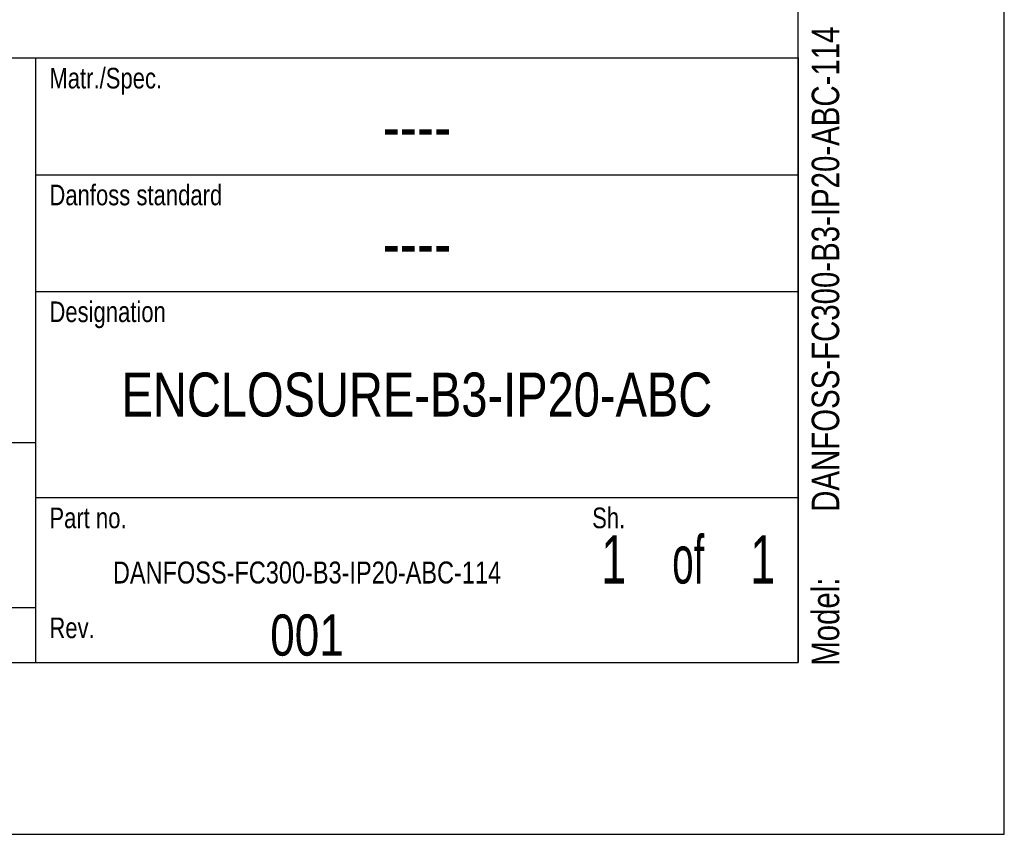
# Model space of a CAD drawing. Extents: x 0 to 420, y 0 to 297.
# Tile 18 of 45: x 348 to 420, y 0 to 59. Entities that reach past the tile are written whole.
import ezdxf
from ezdxf.enums import TextEntityAlignment as Align

# ---------------------------------------------------------------- set-up
doc = ezdxf.new("R2010")
doc.units = 0
doc.header["$LTSCALE"] = 23.1
doc.layers.get('0').update_dxf_attribs({"linetype": 'CONTINUOUS'})
doc.styles.get("Standard").update_dxf_attribs({"font": 'txt', "width": 0.8})

# ---------------------------------------------------------------- blocks, each defined once
blk = doc.blocks.new('FORMAT_BL0', base_point=(309.801, 35.026))
at = {"color": 5, "linetype": 'CONTINUOUS', "width": 0.8}
for s, p in [('Matr./Spec.', (350.501, 54.276)), ('Danfoss standard', (350.501, 45.776)), ('Designation', (350.501, 37.276)), ('Part no.', (350.501, 22.276)), ('Sh.', (390.001, 22.276)), ('Rev.', (350.501, 14.276))]:
    blk.add_text(s, height=1.5, dxfattribs=at).set_placement(p)

msp = doc.modelspace()

# ---------------------------------------------------------------- linework, layer by layer
at = {"color": 7, "linetype": 'CONTINUOUS'}
for p, q in [((420, 0), (420, 297)), ((405, 12.5), (405, 284.5)), ((225, 56.5), (405, 56.5)), ((15, 12.5), (405, 12.5)), ((0, 0), (420, 0))]:
    msp.add_line(p, q, dxfattribs=at)
at = {"color": 2, "linetype": 'CONTINUOUS'}
for p, q in [((225, 56.5), (405, 56.5)), ((349.5, 56.5), (349.5, 12.5)), ((405, 56.5), (405, 12.5)), ((349.5, 48), (405, 48)), ((349.5, 39.5), (405, 39.5)), ((225, 28.5), (349.5, 28.5)), ((349.5, 24.5), (405, 24.5)), ((225, 16.5), (349.5, 16.5)), ((225, 12.5), (405, 12.5))]:
    msp.add_line(p, q, dxfattribs=at)

# ---------------------------------------------------------------- block references
msp.add_blockref('FORMAT_BL0', (309.801, 35.026), dxfattribs=at)

# ---------------------------------------------------------------- texts
at = {"color": 5, "linetype": 'CONTINUOUS', "width": 0.8}
for s, p in [('DANFOSS-FC300-B3-IP20-ABC-114', (407.983, 23.466)), ('Model: ', (407.983, 12.266))]:
    msp.add_text(s, height=2, rotation=90, dxfattribs=at).set_placement(p)
at = {"color": 5, "linetype": 'CONTINUOUS'}
for s, height, width, p in [('----', 3.5, 0.8, (377.25, 49.75)), ('----', 3.5, 0.8, (377.25, 41.25)), ('ENCLOSURE-B3-IP20-ABC', 3.2, 0.8, (377.25, 30.4)), ('1', 3.5, 0.7, (391.575, 18.25)), (' of ', 3.5, 0.6, (397, 18.25)), ('1', 3.5, 0.7, (402.425, 18.25)), ('DANFOSS-FC300-B3-IP20-ABC-114', 1.6, 0.8, (369.25, 18.25)), ('001', 3, 0.8, (369.25, 13))]:
    msp.add_text(s, height=height, dxfattribs=dict(at, width=width)).set_placement(p, align=Align.CENTER)

doc.saveas('drawing.dxf')
